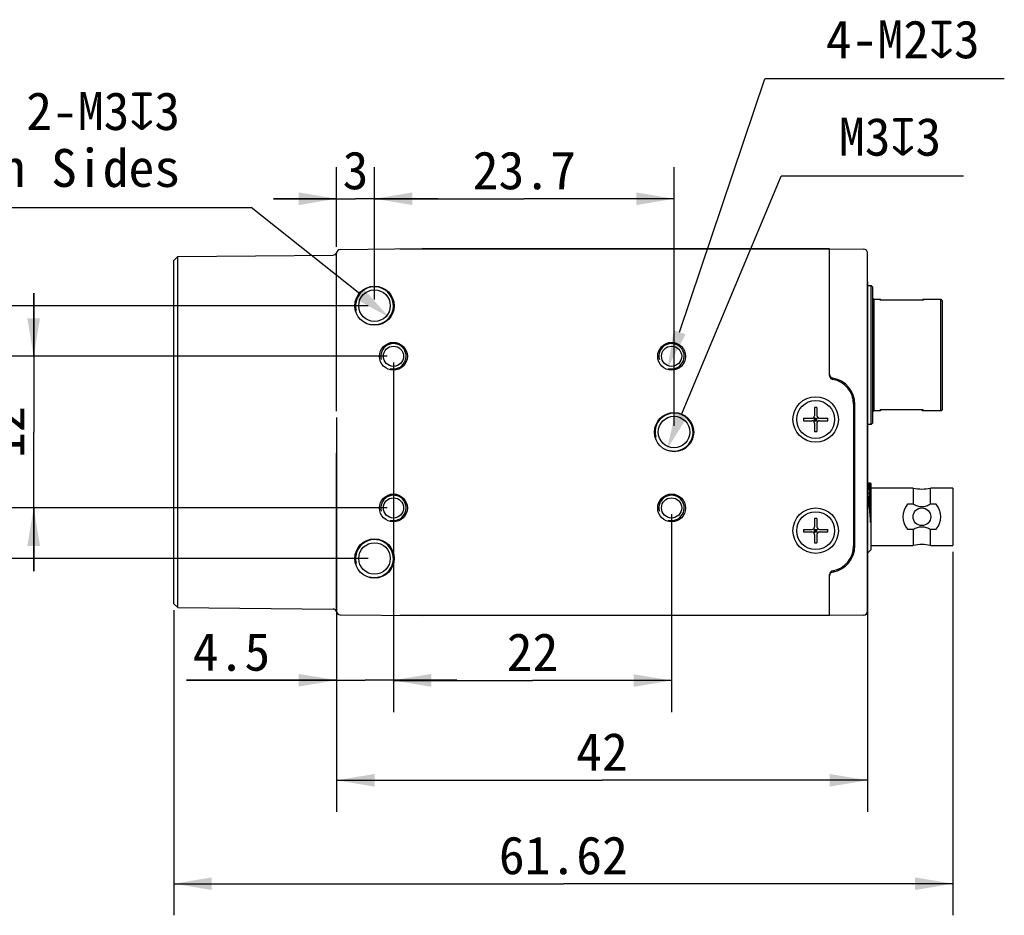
# Model space of a CAD drawing. Header units: millimetres. Extents: x 44 to 250, y 96 to 232.
# Tile 2 of 7: x 115 to 193, y 96 to 167. Entities that reach past the tile are written whole.
import ezdxf
from ezdxf.enums import TextEntityAlignment as Align

# ---------------------------------------------------------------- set-up
doc = ezdxf.new("R2010")
doc.units = ezdxf.units.MM
doc.header["$LTSCALE"] = 16.335
doc.header["$PDMODE"] = 3
doc.header["$PDSIZE"] = 8
doc.layers.get('0').update_dxf_attribs({"linetype": 'CONTINUOUS'})
doc.layers.get('Defpoints').update_dxf_attribs({"linetype": 'CONTINUOUS'})
doc.layers.add('00_COMPONENTS', color=7, linetype='CONTINUOUS')
doc.layers.add('51__DRAFT_DIMS', color=7, linetype='CONTINUOUS')
doc.styles.get("Standard").update_dxf_attribs({"font": 'simfang.ttf'})
doc.dimstyles.new('DIMSTYLE_1', dxfattribs={"dimtxt": 3, "dimasz": 3, "dimexe": 2.5, "dimexo": 0.5, "dimgap": 0.75, "dimtad": 1, "dimdsep": 46, "dimtxsty": 'STANDARD', "dimblk": '_FILLED', "dimblk1": '_FILLED', "dimblk2": '_FILLED', "dimcen": 0.09, "dimclrt": 3, "dimazin": 2, "dimtp": 0.3, "dimtm": 0.3, "dimtfac": 1, "dimtofl": 0, "dimtmove": 0, "dimatfit": 3, "dimldrblk": '_FILLED', "dimfxl": 1, "dimtolj": 1, "dimarcsym": 0})
doc.dimstyles.new('DIMSTYLE_2', dxfattribs={"dimtxt": 3, "dimasz": 3, "dimexe": 2.5, "dimexo": 0.5, "dimgap": 0.75, "dimtad": 1, "dimdsep": 46, "dimtxsty": 'STANDARD', "dimblk": '_FILLED', "dimblk1": '_FILLED', "dimblk2": '_FILLED', "dimcen": 0.09, "dimclrt": 3, "dimazin": 2, "dimtp": 0.2, "dimtm": 0.2, "dimtfac": 1, "dimtofl": 0, "dimtmove": 0, "dimatfit": 3, "dimldrblk": '_FILLED', "dimfxl": 1, "dimtolj": 1, "dimarcsym": 0})
doc.dimstyles.new('DIMSTYLE_3', dxfattribs={"dimtxt": 3, "dimasz": 3, "dimexe": 2.5, "dimexo": 0.5, "dimgap": 0.75, "dimtad": 1, "dimdsep": 46, "dimtxsty": 'STANDARD', "dimblk": '_FILLED', "dimblk1": '_FILLED', "dimblk2": '_FILLED', "dimcen": 0.09, "dimclrt": 3, "dimazin": 2, "dimtp": 0.1, "dimtm": 0.1, "dimtfac": 1, "dimtofl": 0, "dimtmove": 0, "dimatfit": 3, "dimldrblk": '_FILLED', "dimfxl": 1, "dimtolj": 1, "dimarcsym": 0})
doc.dimstyles.new('DIMSTYLE_4', dxfattribs={"dimtxt": 3, "dimasz": 3, "dimexe": 2.5, "dimexo": 0.5, "dimtad": 1, "dimdsep": 46, "dimtxsty": 'STANDARD', "dimblk": '_FILLED', "dimblk1": '_FILLED', "dimblk2": '_FILLED', "dimcen": 0.09, "dimclrt": 3, "dimazin": 2, "dimtp": 0.1, "dimtm": 0.1, "dimtfac": 1, "dimtofl": 0, "dimtmove": 0, "dimatfit": 1, "dimldrblk": '_FILLED', "dimfxl": 1, "dimtolj": 1, "dimarcsym": 0})

# ---------------------------------------------------------------- blocks, each defined once
blk = doc.blocks.new('_FILLED')
at = {"color": 0, "linetype": 'ByBlock'}
blk.add_solid([(0, 0), (-1, 0.167), (-1, -0.167)], dxfattribs=at)
blk = doc.blocks.new('*D1')
at = {"layer": '51__DRAFT_DIMS', "color": 4}
for p, q in [((188.481, 124.763), (188.481, 96.004)), ((126.861, 120.151), (126.861, 96.004)), ((126.861, 98.504), (157.671, 98.504)), ((188.481, 98.504), (157.671, 98.504))]:
    blk.add_line(p, q, dxfattribs=at)
at = {"layer": '51__DRAFT_DIMS', "color": 4, "xscale": 3, "yscale": 3, "zscale": 3, "rotation": 180}
blk.add_blockref('_FILLED', (126.861, 98.504), dxfattribs=at)
at = {"layer": '51__DRAFT_DIMS', "color": 4, "xscale": 3, "yscale": 3, "zscale": 3}
blk.add_blockref('_FILLED', (188.481, 98.504), dxfattribs=at)
at = {"layer": '51__DRAFT_DIMS', "color": 3}
blk.add_text('61.62', height=3, dxfattribs=at).set_placement((157.671, 99.254), align=Align.CENTER)
blk = doc.blocks.new('*D2')
at = {"layer": '51__DRAFT_DIMS', "color": 4}
for p, q in [((181.731, 146.123), (181.731, 104.188)), ((139.731, 135.404), (139.731, 104.188)), ((139.731, 106.688), (160.731, 106.688)), ((181.731, 106.688), (160.731, 106.688))]:
    blk.add_line(p, q, dxfattribs=at)
at = {"layer": '51__DRAFT_DIMS', "color": 4, "xscale": 3, "yscale": 3, "zscale": 3, "rotation": 180}
blk.add_blockref('_FILLED', (139.731, 106.688), dxfattribs=at)
at = {"layer": '51__DRAFT_DIMS', "color": 4, "xscale": 3, "yscale": 3, "zscale": 3}
blk.add_blockref('_FILLED', (181.731, 106.688), dxfattribs=at)
at = {"layer": '51__DRAFT_DIMS', "color": 3}
blk.add_text('42', height=3, dxfattribs=at).set_placement((160.731, 107.438), align=Align.CENTER)
blk = doc.blocks.new('*D3')
at = {"layer": '51__DRAFT_DIMS', "color": 4}
for p, q in [((142.231, 144.238), (106.974, 144.238)), ((109.474, 144.238), (109.474, 134.238)), ((109.474, 124.238), (109.474, 134.238)), ((142.231, 124.238), (106.974, 124.238))]:
    blk.add_line(p, q, dxfattribs=at)
at = {"layer": '51__DRAFT_DIMS', "color": 4, "xscale": 3, "yscale": 3, "zscale": 3}
for p, rotation in [((109.474, 144.238), 90), ((109.474, 124.238), 270)]:
    blk.add_blockref('_FILLED', p, dxfattribs=dict(at, rotation=rotation))
at = {"layer": '51__DRAFT_DIMS', "color": 3}
blk.add_text('20', height=3, rotation=90, dxfattribs=at).set_placement((108.724, 134.238), align=Align.CENTER)
blk = doc.blocks.new('*D4')
at = {"layer": '51__DRAFT_DIMS', "color": 4}
for p, q in [((115.77, 140.238), (115.77, 145.238)), ((115.77, 145.238), (115.77, 134.238)), ((143.731, 140.238), (113.27, 140.238)), ((115.77, 123.238), (115.77, 134.238)), ((143.731, 128.238), (113.27, 128.238)), ((115.77, 128.238), (115.77, 123.238))]:
    blk.add_line(p, q, dxfattribs=at)
at = {"layer": '51__DRAFT_DIMS', "color": 4, "xscale": 3, "yscale": 3, "zscale": 3}
for p, rotation in [((115.77, 140.238), 270), ((115.77, 128.238), 90)]:
    blk.add_blockref('_FILLED', p, dxfattribs=dict(at, rotation=rotation))
at = {"layer": '51__DRAFT_DIMS', "color": 3}
blk.add_text('12', height=3, rotation=90, dxfattribs=at).set_placement((115.02, 134.238), align=Align.CENTER)
blk = doc.blocks.new('*D5')
at = {"layer": '51__DRAFT_DIMS', "color": 4}
for p, q in [((139.731, 148.897), (139.731, 155.203)), ((142.731, 144.738), (142.731, 155.203)), ((139.731, 152.703), (134.731, 152.703)), ((134.731, 152.703), (141.231, 152.703)), ((147.731, 152.703), (141.231, 152.703)), ((142.731, 152.703), (147.731, 152.703))]:
    blk.add_line(p, q, dxfattribs=at)
at = {"layer": '51__DRAFT_DIMS', "color": 4, "xscale": 3, "yscale": 3, "zscale": 3}
blk.add_blockref('_FILLED', (139.731, 152.703), dxfattribs=at)
at = {"layer": '51__DRAFT_DIMS', "color": 4, "xscale": 3, "yscale": 3, "zscale": 3, "rotation": 180}
blk.add_blockref('_FILLED', (142.731, 152.703), dxfattribs=at)
at = {"layer": '51__DRAFT_DIMS', "color": 3}
blk.add_text('3', height=3, dxfattribs=at).set_placement((141.231, 153.453), align=Align.CENTER)
blk = doc.blocks.new('*D6')
at = {"layer": '51__DRAFT_DIMS', "color": 4}
for p, q in [((142.731, 144.738), (142.731, 155.202)), ((166.431, 134.738), (166.431, 155.202)), ((142.731, 152.702), (154.581, 152.702)), ((166.431, 152.702), (154.581, 152.702))]:
    blk.add_line(p, q, dxfattribs=at)
at = {"layer": '51__DRAFT_DIMS', "color": 4, "xscale": 3, "yscale": 3, "zscale": 3, "rotation": 180}
blk.add_blockref('_FILLED', (142.731, 152.702), dxfattribs=at)
at = {"layer": '51__DRAFT_DIMS', "color": 4, "xscale": 3, "yscale": 3, "zscale": 3}
blk.add_blockref('_FILLED', (166.431, 152.702), dxfattribs=at)
at = {"layer": '51__DRAFT_DIMS', "color": 3}
blk.add_text('23.7', height=3, dxfattribs=at).set_placement((154.581, 153.452), align=Align.CENTER)
blk = doc.blocks.new('*D7')
at = {"layer": '51__DRAFT_DIMS', "color": 4}
for p, q in [((144.231, 139.738), (144.231, 112.105)), ((139.731, 135.404), (139.731, 112.105)), ((139.731, 114.605), (127.871, 114.605)), ((127.871, 114.605), (141.981, 114.605)), ((149.231, 114.605), (141.981, 114.605)), ((144.231, 114.605), (149.231, 114.605))]:
    blk.add_line(p, q, dxfattribs=at)
at = {"layer": '51__DRAFT_DIMS', "color": 4, "xscale": 3, "yscale": 3, "zscale": 3}
blk.add_blockref('_FILLED', (139.731, 114.605), dxfattribs=at)
at = {"layer": '51__DRAFT_DIMS', "color": 4, "xscale": 3, "yscale": 3, "zscale": 3, "rotation": 180}
blk.add_blockref('_FILLED', (144.231, 114.605), dxfattribs=at)
at = {"layer": '51__DRAFT_DIMS', "color": 3}
blk.add_text('4.5', height=3, dxfattribs=at).set_placement((134.481, 115.355), align=Align.RIGHT)
blk = doc.blocks.new('*D8')
at = {"layer": '51__DRAFT_DIMS', "color": 4}
for p, q in [((144.231, 127.738), (144.231, 112.081)), ((166.231, 127.738), (166.231, 112.081)), ((144.231, 114.581), (155.231, 114.581)), ((166.231, 114.581), (155.231, 114.581))]:
    blk.add_line(p, q, dxfattribs=at)
at = {"layer": '51__DRAFT_DIMS', "color": 4, "xscale": 3, "yscale": 3, "zscale": 3, "rotation": 180}
blk.add_blockref('_FILLED', (144.231, 114.581), dxfattribs=at)
at = {"layer": '51__DRAFT_DIMS', "color": 4, "xscale": 3, "yscale": 3, "zscale": 3}
blk.add_blockref('_FILLED', (166.231, 114.581), dxfattribs=at)
at = {"layer": '51__DRAFT_DIMS', "color": 3}
blk.add_text('22', height=3, dxfattribs=at).set_placement((155.231, 115.331), align=Align.CENTER)
blk = doc.blocks.new('*D10')
at = {"layer": '51__DRAFT_DIMS', "color": 0, "lineweight": -2}
for p in [(167.01, 135.622), (189.317, 154.486)]:
    blk.add_line(p, (174.906, 154.486), dxfattribs=at)
at = {"layer": 'Defpoints', "color": 0}
for p in [(167.01, 135.622), (165.851, 132.855)]:
    blk.add_point(p, dxfattribs=at)
at = {"layer": '51__DRAFT_DIMS', "color": 0, "linetype": 'ByBlock', "lineweight": -2, "xscale": 3, "yscale": 3, "zscale": 3, "rotation": 247.2855470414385}
blk.add_blockref('_FILLED', (165.851, 132.855), dxfattribs=at)
at = {"layer": '51__DRAFT_DIMS', "color": 3, "insert": (179.471, 159.111), "char_height": 3, "attachment_point": 1, "line_spacing_factor": 0.9}
blk.add_mtext('\\A1;{M3{\\fgdt;x}3}', dxfattribs=at)
blk = doc.blocks.new('*D11')
at = {"layer": '51__DRAFT_DIMS', "color": 0, "lineweight": -2}
for p in [(166.869, 142.134), (192.552, 162.192)]:
    blk.add_line(p, (173.62, 162.192), dxfattribs=at)
at = {"layer": 'Defpoints', "color": 0}
for p in [(166.55, 141.186), (165.912, 139.291)]:
    blk.add_point(p, dxfattribs=at)
at = {"layer": '51__DRAFT_DIMS', "color": 0, "linetype": 'ByBlock', "lineweight": -2, "xscale": 3, "yscale": 3, "zscale": 3, "rotation": 251.3985317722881}
blk.add_blockref('_FILLED', (165.912, 139.291), dxfattribs=at)
at = {"layer": '51__DRAFT_DIMS', "color": 3, "insert": (178.438, 166.817), "char_height": 3, "attachment_point": 1, "line_spacing_factor": 0.9}
blk.add_mtext('\\A1;{4-M2{\\fgdt;x}3}', dxfattribs=at)

msp = doc.modelspace()

# ---------------------------------------------------------------- linework, layer by layer
at = {"layer": '00_COMPONENTS', "color": 7}
for p, q in [((126.861, 147.826), (127.161, 148.129)), ((127.161, 148.129), (139.449, 148.236)), ((127.161, 120.348), (127.161, 148.129)), ((139.731, 135.904), (139.731, 148.397)), ((139.735, 148.449), (139.739, 148.467)), ((139.738, 148.465), (139.737, 148.461)), ((139.738, 148.463), (139.737, 148.46)), ((139.738, 148.466), (139.739, 148.467)), ((139.738, 148.466), (139.738, 148.464)), ((140.028, 148.697), (146.508, 148.754)), ((144.731, 148.738), (178.731, 148.738)), ((178.731, 148.752), (146.508, 148.754)), ((178.731, 138.706), (178.731, 148.752)), ((178.731, 148.738), (181.433, 148.715)), ((181.731, 120.062), (181.731, 148.415)), ((126.861, 120.651), (126.861, 147.826)), ((181.731, 145.838), (182.031, 145.838)), ((182.031, 134.838), (182.031, 145.838)), ((182.031, 145.838), (182.131, 145.738)), ((182.131, 145.738), (182.131, 134.938)), ((182.231, 144.763), (182.131, 144.863)), ((182.231, 144.763), (182.731, 144.763)), ((182.231, 144.763), (182.231, 135.913)), ((182.731, 144.672), (182.731, 144.763)), ((182.822, 144.672), (182.731, 144.763)), ((186.131, 144.672), (182.731, 144.672)), ((186.039, 144.672), (186.131, 144.763)), ((186.131, 144.763), (187.531, 144.763)), ((186.131, 144.763), (186.131, 144.672)), ((187.631, 144.663), (187.531, 144.763)), ((187.531, 135.913), (187.531, 144.763)), ((187.631, 144.663), (187.631, 136.013)), ((180.631, 136.441), (180.631, 125.236)), ((180.731, 125.236), (180.731, 136.438)), ((177.531, 136.19), (177.531, 135.538)), ((177.731, 136.19), (177.731, 135.538)), ((182.131, 135.813), (182.231, 135.913)), ((182.731, 135.913), (182.231, 135.913)), ((186.131, 136.005), (182.731, 136.005)), ((182.822, 136.005), (182.731, 135.913)), ((182.731, 135.913), (182.731, 136.005)), ((186.039, 136.005), (186.131, 135.913)), ((186.131, 136.005), (186.131, 135.913)), ((187.531, 135.913), (186.131, 135.913)), ((187.531, 135.913), (187.631, 136.013)), ((176.679, 135.338), (177.331, 135.338)), ((176.679, 135.138), (177.331, 135.138)), ((177.472, 135.08), (177.789, 135.397)), ((177.472, 135.397), (177.789, 135.08)), ((177.531, 135.338), (177.731, 135.338)), ((177.531, 135.138), (177.531, 135.338)), ((177.531, 135.238), (177.731, 135.238)), ((177.531, 135.138), (177.731, 135.138)), ((177.531, 134.938), (177.531, 134.287)), ((177.631, 135.138), (177.631, 135.338)), ((177.731, 135.138), (177.731, 135.338)), ((177.731, 134.938), (177.731, 134.287)), ((177.931, 135.338), (178.582, 135.338)), ((177.931, 135.138), (178.582, 135.138)), ((182.031, 134.838), (181.731, 134.838)), ((182.131, 134.938), (182.031, 134.838)), ((139.731, 120.09), (139.731, 132.572)), ((181.758, 130.213), (181.731, 130.213)), ((181.788, 130.163), (181.758, 130.213)), ((181.831, 130.169), (181.784, 130.169)), ((181.853, 130.213), (181.827, 130.168)), ((181.853, 130.213), (181.931, 130.213)), ((181.981, 130.163), (181.931, 130.213)), ((181.981, 130.163), (181.981, 124.913)), ((185.351, 129.813), (181.981, 129.813)), ((185.351, 129.813), (185.351, 128.525)), ((188.481, 129.813), (186.71, 129.813)), ((186.71, 128.525), (186.71, 129.813)), ((188.481, 129.813), (188.481, 125.263)), ((185.351, 128.525), (184.901, 128.525)), ((187.161, 128.525), (186.71, 128.525)), ((181.975, 127.096), (181.975, 128.224)), ((177.531, 127.39), (177.531, 126.738)), ((177.731, 127.39), (177.731, 126.738)), ((176.679, 126.538), (177.331, 126.538)), ((176.679, 126.338), (177.331, 126.338)), ((177.472, 126.597), (177.789, 126.28)), ((177.472, 126.28), (177.789, 126.597)), ((177.531, 126.538), (177.731, 126.538)), ((177.531, 126.338), (177.531, 126.538)), ((177.531, 126.438), (177.731, 126.438)), ((177.531, 126.338), (177.731, 126.338)), ((177.631, 126.338), (177.631, 126.538)), ((177.731, 126.338), (177.731, 126.538)), ((177.931, 126.538), (178.582, 126.538)), ((177.931, 126.338), (178.582, 126.338)), ((184.901, 126.552), (185.351, 126.552)), ((185.351, 126.552), (185.351, 125.263)), ((186.71, 126.552), (187.161, 126.552)), ((186.71, 125.263), (186.71, 126.552)), ((177.531, 126.138), (177.531, 125.487)), ((177.731, 126.138), (177.731, 125.487)), ((181.731, 124.663), (181.981, 124.913)), ((181.981, 125.263), (185.351, 125.263)), ((186.71, 125.263), (188.481, 125.263)), ((178.731, 119.725), (178.731, 122.971)), ((126.861, 120.651), (127.161, 120.348)), ((127.161, 120.348), (139.449, 120.241)), ((139.739, 120.01), (139.735, 120.028)), ((139.739, 120.01), (139.738, 120.012)), ((181.73, 120.055), (181.731, 120.058)), ((181.731, 120.058), (181.731, 120.059)), ((140.028, 119.78), (146.508, 119.723)), ((178.731, 119.738), (144.731, 119.738)), ((178.731, 119.725), (146.508, 119.723)), ((181.433, 119.762), (178.731, 119.738))]:
    msp.add_line(p, q, dxfattribs=at)
at = {"layer": '00_COMPONENTS', "color": 4}
for p, q in [((179.399, 138.285), (179.475, 138.361)), ((180.459, 137.245), (180.536, 137.321)), ((180.631, 135.316), (180.731, 135.416)), ((180.631, 133.216), (180.731, 133.316)), ((180.631, 131.116), (180.731, 131.216)), ((180.631, 129.016), (180.731, 129.116)), ((180.631, 126.916), (180.731, 127.016)), ((180.57, 124.754), (180.701, 124.886)), ((178.981, 123.165), (179.112, 123.297))]:
    msp.add_line(p, q, dxfattribs=at)
at = {"layer": '00_COMPONENTS', "color": 7}
for points in [[(139.735, 148.449), (139.736, 148.454), (139.737, 148.458), (139.737, 148.461)], [(139.736, 148.456), (139.736, 148.452), (139.735, 148.449)], [(139.736, 120.02), (139.736, 120.025), (139.735, 120.028)], [(139.735, 120.028), (139.736, 120.023), (139.737, 120.019), (139.737, 120.016), (139.738, 120.013)], [(139.738, 120.011), (139.738, 120.014), (139.737, 120.017)]]:
    msp.add_lwpolyline(points, dxfattribs=at)
for centre, radius in [((142.731, 144.238), 1.55), ((142.731, 144.238), 1.25), ((144.231, 140.238), 1.1), ((144.231, 140.238), 0.8), ((166.231, 140.238), 1.1), ((166.231, 140.238), 0.8), ((177.631, 135.238), 1.8), ((177.631, 135.238), 1.5), ((166.431, 134.238), 1.55), ((166.431, 134.238), 1.25), ((144.231, 128.238), 1.1), ((166.231, 128.238), 1.1), ((144.231, 128.238), 0.8), ((166.231, 128.238), 0.8), ((177.631, 126.438), 1.8), ((177.631, 126.438), 1.5), ((186.031, 127.538), 0.7), ((142.731, 124.238), 1.55), ((142.731, 124.238), 1.25)]:
    msp.add_circle(centre, radius, dxfattribs=at)
for centre, radius, start, end in [((139.447, 148.536), 0.3, 270.5, 346.64778), ((140.031, 148.397), 0.3, 90.5, 180), ((140.031, 148.397), 0.3, 170.03587, 178.01782), ((140.03, 148.397), 0.3, 170.01526, 180.00578), ((140.031, 148.397), 0.301, 178.02956, 180.00259), ((181.431, 148.415), 0.3, 0, 89.5), ((179.031, 138.805), 0.3, 180, 260.40593), ((179.031, 138.706), 0.3, 180, 259.98459), ((178.296, 138.055), 0.75, 48.05981, 54.19229), ((178.631, 136.441), 2, 0, 79.98459), ((178.631, 136.438), 2.1, 0, 80.40593), ((177.331, 135.538), 0.2, 270, 360), ((177.631, 132.236), 3.955, 88.55106, 91.44894), ((177.931, 135.538), 0.2, 180, 270), ((180.633, 135.238), 3.955, 178.55115, 181.44885), ((177.331, 134.938), 0.2, 0, 90), ((177.931, 134.938), 0.2, 90, 180), ((174.628, 135.238), 3.955, 358.55115, 1.44885), ((177.631, 138.24), 3.955, 268.55106, 271.44894), ((186.031, 132.658), 2.925, 256.56881, 283.43119), ((186.031, 127.538), 1.5, 138.87931, 221.12069), ((186.031, 127.538), 1.5, 318.87931, 41.12069), ((177.631, 123.436), 3.955, 88.55106, 91.44894), ((180.633, 126.438), 3.955, 178.55115, 181.44885), ((177.331, 126.738), 0.2, 270, 360), ((177.331, 126.138), 0.2, 0, 90), ((177.931, 126.738), 0.2, 180, 270), ((177.931, 126.138), 0.2, 90, 180), ((174.628, 126.438), 3.955, 358.55115, 1.44885), ((177.631, 129.44), 3.955, 268.55106, 271.44894), ((178.631, 125.236), 2, 280.01541, 360), ((178.631, 125.236), 2.1, 279.59407, 360), ((186.031, 122.418), 2.925, 76.56881, 103.43119), ((179.031, 122.971), 0.3, 100.01541, 180), ((179.031, 122.87), 0.3, 99.59407, 180), ((139.447, 119.941), 0.3, 13.35222, 89.5), ((140.032, 120.079), 0.302, 179.99674, 181.99402), ((140.03, 120.079), 0.3, 179.99593, 269.5), ((181.431, 120.062), 0.3, 270.5, 360)]:
    msp.add_arc(centre, radius, start, end, dxfattribs=at)
at = {"layer": '00_COMPONENTS', "color": 4}
for centre, radius, start, end in [((142.731, 144.238), 1.5, 255, 195), ((144.231, 140.238), 1, 255, 195), ((166.231, 140.238), 1, 255, 195), ((178.631, 136.438), 2.1, 80.40593, 85.75106), ((166.431, 134.238), 1.5, 255, 195), ((144.231, 128.238), 1, 255, 195), ((166.231, 128.238), 1, 255, 195), ((142.731, 124.238), 1.5, 255, 195)]:
    msp.add_arc(centre, radius, start, end, dxfattribs=at)
at = {"layer": '00_COMPONENTS', "color": 7}
for points, knots in [([(181.788, 130.163), (181.79, 130.159), (181.794, 130.148), (181.8, 130.127), (181.805, 130.1), (181.811, 130.066), (181.817, 130.025), (181.825, 129.957), (181.836, 129.855), (181.848, 129.715), (181.86, 129.551), (181.871, 129.365), (181.887, 129.079), (181.905, 128.684), (181.927, 128.177), (181.951, 127.642), (181.967, 127.278), (181.975, 127.096)], [0, 0, 0, 0, 0.004594, 0.011386, 0.020423, 0.031707, 0.045212, 0.060904, 0.098686, 0.144657, 0.198346, 0.259173, 0.326491, 0.477607, 0.64515, 0.821827, 1, 1, 1, 1]), ([(181.975, 128.224), (181.969, 128.358), (181.958, 128.618), (181.941, 128.99), (181.927, 129.277), (181.914, 129.485), (181.905, 129.622), (181.895, 129.745), (181.886, 129.854), (181.876, 129.947), (181.867, 130.024), (181.859, 130.078), (181.853, 130.113), (181.848, 130.132), (181.844, 130.148), (181.84, 130.159), (181.836, 130.166), (181.832, 130.169), (181.831, 130.169)], [0, 0, 0, 0, 0.206757, 0.398705, 0.570704, 0.647806, 0.718271, 0.781634, 0.837464, 0.885424, 0.925213, 0.956589, 0.969065, 0.979374, 0.987519, 0.993539, 0.997552, 1, 1, 1, 1]), ([(181.975, 128.224), (181.972, 128.345), (181.965, 128.58), (181.956, 128.92), (181.946, 129.234), (181.937, 129.513), (181.926, 129.753), (181.916, 129.95), (181.906, 130.098), (181.899, 130.181), (181.894, 130.213)], [0, 0, 0, 0, 0.182528, 0.354616, 0.512896, 0.654238, 0.775853, 0.875254, 0.950405, 1, 1, 1, 1]), ([(181.731, 129.522), (181.752, 129.341), (181.78, 129.06), (181.816, 128.675), (181.856, 128.26), (181.909, 127.732), (181.953, 127.307), (181.975, 127.096)], [0, 0, 0, 0, 0.224594, 0.347206, 0.474908, 0.738407, 1, 1, 1, 1]), ([(186.71, 128.525), (186.658, 128.496), (186.551, 128.442), (186.384, 128.377), (186.21, 128.333), (186.031, 128.318), (185.851, 128.333), (185.677, 128.377), (185.51, 128.442), (185.403, 128.496), (185.351, 128.525)], [0, 0, 0, 0, 0.124981, 0.250012, 0.374999, 0.5, 0.625001, 0.749988, 0.875019, 1, 1, 1, 1]), ([(185.351, 126.552), (185.403, 126.581), (185.51, 126.635), (185.677, 126.7), (185.851, 126.743), (186.031, 126.759), (186.21, 126.743), (186.384, 126.7), (186.551, 126.635), (186.658, 126.581), (186.71, 126.552)], [0, 0, 0, 0, 0.124981, 0.250012, 0.374999, 0.5, 0.625001, 0.749988, 0.875019, 1, 1, 1, 1])]:
    msp.add_open_spline(points, degree=3, knots=knots, dxfattribs=at)
at = {"layer": '51__DRAFT_DIMS', "color": 4}
for p in [(111.017, 152.015), (141.558, 145.173)]:
    msp.add_line(p, (132.975, 152.015), dxfattribs=at)

# ---------------------------------------------------------------- block references
at = {"layer": '51__DRAFT_DIMS', "color": 4, "xscale": 3, "yscale": 3, "zscale": 3, "rotation": 321.4417913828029}
msp.add_blockref('_FILLED', (143.904, 143.303), dxfattribs=at)

# ---------------------------------------------------------------- texts
at = {"layer": '51__DRAFT_DIMS', "color": 3, "insert": (127.354, 161.14), "char_height": 3, "attachment_point": 3, "line_spacing_factor": 0.9}
msp.add_mtext('\\A1;2-M3{\\fgdt|b0|i0|c134|p49;x}3\\POn Both Sides', dxfattribs=at)

# ---------------------------------------------------------------- dimensions: what is measured, and where the dimension line sits
at = {"layer": '51__DRAFT_DIMS', "color": 4}
for p1, p2, text, picture, middle in [((166.55, 141.186), (165.912, 139.291), '{4-M<>{\\fgdt;x}3}', '*D11', (185.495, 162.192)), ((167.01, 135.622), (165.851, 132.855), '{M<>{\\fgdt;x}3}', '*D10', (184.394, 154.486))]:
    dim = msp.add_diameter_dim_2p(p1=p1, p2=p2, text=text, dimstyle='DIMSTYLE_4', override={"dimtih": 1, "dimtoh": 1, "dimpost": '<>'}, dxfattribs=at)
    dim.commit()
    dim.dimension.update_dxf_attribs({"geometry": picture, "text_midpoint": middle, "dimtype": 163})
for base, p1, p2, dimstyle, picture, middle in [((142.731, 152.703), (139.731, 148.397), (142.731, 144.238), 'DIMSTYLE_3', '*D5', (141.195, 152.703)), ((166.431, 152.702), (142.731, 144.238), (166.431, 134.238), 'DIMSTYLE_2', '*D6', (154.531, 152.702)), ((181.731, 106.688), (139.731, 135.904), (181.731, 146.623), 'DIMSTYLE_1', '*D2', (160.64, 106.688)), ((144.231, 114.605), (139.731, 135.904), (144.231, 140.238), 'DIMSTYLE_3', '*D7', (131.082, 114.605)), ((166.231, 114.581), (144.231, 128.238), (166.231, 128.238), 'DIMSTYLE_2', '*D8', (155.175, 114.581)), ((188.481, 98.504), (126.861, 120.651), (188.481, 125.263), 'DIMSTYLE_1', '*D1', (157.6, 98.504))]:
    dim = msp.add_linear_dim(base=base, p1=p1, p2=p2, dimstyle=dimstyle, dxfattribs=at)
    dim.commit()
    dim.dimension.update_dxf_attribs({"geometry": picture, "text_midpoint": middle, "dimtype": 160})
for base, p1, p2, angle, picture, middle in [((115.77, 140.238), (144.231, 128.238), (144.231, 140.238), 90, '*D4', (115.77, 134.323)), ((109.474, 124.238), (142.731, 144.238), (142.731, 124.238), 270, '*D3', (109.474, 134.212))]:
    dim = msp.add_linear_dim(base=base, p1=p1, p2=p2, angle=angle, dimstyle='DIMSTYLE_2', dxfattribs=at)
    dim.commit()
    dim.dimension.update_dxf_attribs({"geometry": picture, "text_midpoint": middle, "dimtype": 160})

doc.saveas('drawing.dxf')
